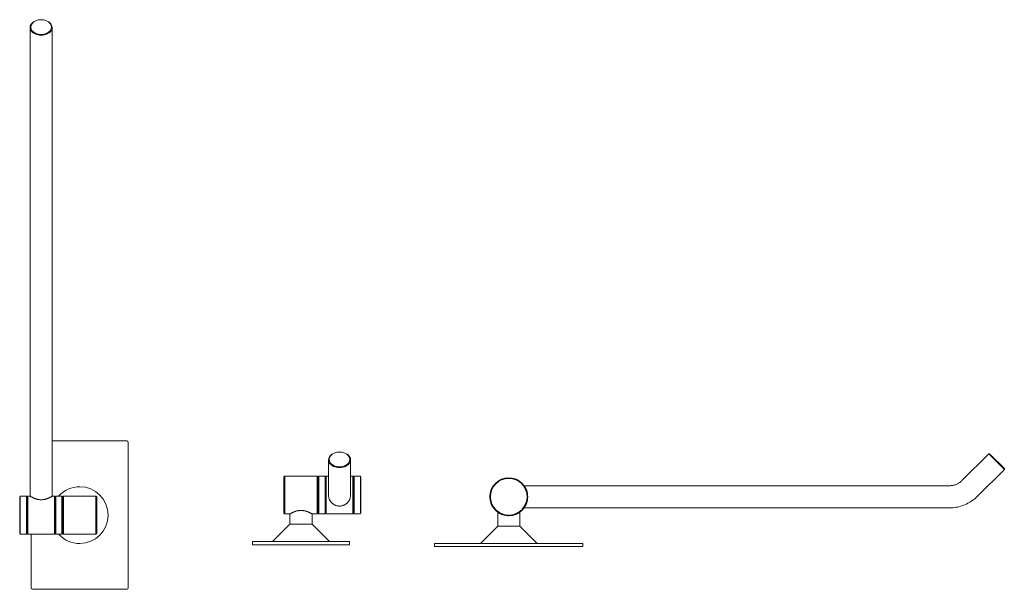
# Model space of a CAD drawing. Header units: millimetres. Extents: x 2407 to 3967, y 2024 to 2927.
import ezdxf

# ---------------------------------------------------------------- set-up
doc = ezdxf.new("R2010")
doc.units = ezdxf.units.MM
doc.layers.add('Q-SPCQ', color=91, linetype='Continuous', lineweight=9)

# ---------------------------------------------------------------- blocks, each defined once
blk = doc.blocks.new('Grab_Bar-TSL-GR45RH-Arm_Support-THESPLASHLAB - TSL-GR45RH_Satin-318963-East')
at = {"layer": 'Q-SPCQ'}
for p, q in [((2902, 146.9), (2859.5, 104.5)), ((2903.4, 146.9), (2902, 146.9)), ((2926.8, 122.2), (2902, 146.9)), ((2903.4, 146.9), (2926.8, 123.6)), ((2926.8, 123.6), (2903.4, 146.9)), ((2884.3, 79.7), (2926.8, 122.2)), ((2926.8, 122.2), (2926.8, 123.6)), ((2840.1, 96.4), (2166.1, 96.4)), ((2124.3, 54.5), (2124.3, 32.5)), ((2159.3, 32.5), (2159.3, 54.5)), ((2166.1, 61.4), (2840.1, 61.4)), ((2124.3, 32.5), (2096.8, 5)), ((2159.3, 32.5), (2124.3, 32.5)), ((2186.8, 5), (2159.3, 32.5)), ((2024.3, 5), (2024.3, 0)), ((2024.3, 5), (2026.8, 5)), ((2026.8, 5), (2024.3, 5)), ((2026.8, 5), (2256.8, 5)), ((2256.8, 5), (2259.3, 5)), ((2259.3, 5), (2256.8, 5)), ((2259.3, 0), (2259.3, 5)), ((2024.3, 0), (2026.8, 0)), ((2026.8, 0), (2024.3, 0)), ((2256.8, 0), (2026.8, 0)), ((2256.8, 0), (2259.3, 0)), ((2259.3, 0), (2256.8, 0))]:
    blk.add_line(p, q, dxfattribs=at)
at = {"layer": 'Q-SPCQ', "flags": 128}
for points in [[(2859.5, 104.5), (2858.7, 103.7), (2857.9, 103), (2857.1, 102.3), (2856.2, 101.6), (2855.3, 101), (2854.3, 100.4), (2853.4, 99.8), (2852.4, 99.3), (2851.4, 98.8), (2850.4, 98.4), (2849.4, 98), (2848.4, 97.7), (2847.3, 97.4), (2846.2, 97.1), (2845.2, 96.9), (2844.1, 96.7), (2843, 96.6), (2841.9, 96.5), (2840.8, 96.4), (2840.1, 96.4)], [(2840.1, 61.4), (2842.6, 61.4), (2845.1, 61.6), (2847.6, 61.8), (2850, 62.2), (2852.5, 62.6), (2854.9, 63.2), (2857.4, 63.8), (2859.7, 64.6), (2862.1, 65.4), (2864.4, 66.3), (2866.7, 67.4), (2868.9, 68.5), (2871.1, 69.7), (2873.3, 70.9), (2875.4, 72.3), (2877.4, 73.8), (2879.4, 75.3), (2881.3, 76.9), (2883.1, 78.6), (2884.3, 79.7)]]:
    blk.add_lwpolyline(points, dxfattribs=at)
at = {"layer": 'Q-SPCQ'}
for radius, start, end in [(30, 0, 180), (29, 0, 180), (30, 180, 360), (29, 180, 360)]:
    blk.add_arc((2141.8, 78.9), radius, start, end, dxfattribs=at)
for points, knots in [([(2166.5, 95.9), (2166.5, 95.9), (2166.6, 95.7), (2166.8, 95.4), (2167.1, 95), (2167.3, 94.7), (2167.4, 94.4), (2167.6, 94.1), (2167.9, 93.7), (2168.2, 93.2), (2168.5, 92.6), (2168.8, 92), (2169.1, 91.3), (2169.4, 90.6), (2169.7, 89.9), (2170, 89.1), (2170.3, 88.3), (2170.5, 87.5), (2170.8, 86.6), (2171, 85.7), (2171.3, 84.5), (2171.6, 82.3), (2171.8, 80.2), (2171.8, 78.9)], [0.1428571, 0.1428571, 0.1428571, 0.1428571, 0.1785714, 0.2142857, 0.25, 0.2857143, 0.3035714, 0.3214286, 0.3571429, 0.3928571, 0.4285714, 0.4642857, 0.5, 0.5357143, 0.5714286, 0.6071429, 0.6428571, 0.6785714, 0.7142857, 0.75, 0.7857143, 0.8571429, 1, 1, 1, 1]), ([(2171.8, 78.9), (2171.8, 77.6), (2171.6, 75.5), (2171.3, 73.3), (2171, 72.1), (2170.8, 71.2), (2170.5, 70.3), (2170.3, 69.5), (2170, 68.7), (2169.7, 67.9), (2169.4, 67.2), (2169.1, 66.5), (2168.8, 65.8), (2168.5, 65.3), (2168.3, 64.9), (2168.1, 64.6), (2167.9, 64.1), (2167.6, 63.6), (2167.3, 63.2), (2167.1, 62.8), (2166.8, 62.4), (2166.6, 62.1), (2166.5, 61.9), (2166.5, 61.9)], [0, 0, 0, 0, 0.1428571, 0.2142857, 0.25, 0.2857143, 0.3214286, 0.3571429, 0.3928571, 0.4285714, 0.4642857, 0.5, 0.5357143, 0.5714286, 0.5892857, 0.6071429, 0.6428571, 0.6785714, 0.7142857, 0.75, 0.7857143, 0.8214286, 0.8571429, 0.8571429, 0.8571429, 0.8571429]), ([(2159.3, 54.5), (2159.3, 54.5), (2159.1, 54.4), (2158.7, 54.1), (2158.4, 53.9), (2158.1, 53.7), (2157.6, 53.4), (2156.9, 53), (2156.2, 52.6), (2155.6, 52.3), (2155.2, 52.1), (2154.7, 51.8), (2154, 51.5), (2153.1, 51.1), (2152.1, 50.7), (2151.3, 50.4), (2150.6, 50.2), (2150, 50), (2149, 49.8), (2147.9, 49.5), (2146.4, 49.2), (2144.4, 49), (2142.3, 48.9), (2140.2, 48.9), (2138.7, 49), (2137.1, 49.2), (2135.7, 49.5), (2134.3, 49.9), (2133.1, 50.2), (2132.3, 50.4), (2131.4, 50.7), (2130.5, 51.1), (2129.5, 51.5), (2128.9, 51.8), (2128.4, 52.1), (2127.9, 52.3), (2127.3, 52.6), (2126.6, 53), (2125.9, 53.4), (2125.4, 53.7), (2125.1, 53.9), (2124.8, 54.1), (2124.4, 54.4), (2124.3, 54.5), (2124.3, 54.5)], [0, 0, 0, 0, 0.055556, 0.083333, 0.097222, 0.111111, 0.138889, 0.166667, 0.194444, 0.208333, 0.222222, 0.236111, 0.25, 0.277778, 0.305556, 0.319444, 0.333333, 0.347222, 0.361111, 0.388889, 0.416667, 0.444444, 0.5, 0.527778, 0.555556, 0.583333, 0.611111, 0.638889, 0.666667, 0.680556, 0.694444, 0.722222, 0.75, 0.763889, 0.777778, 0.791667, 0.805556, 0.833333, 0.861111, 0.888889, 0.902778, 0.916667, 0.944444, 1, 1, 1, 1])]:
    blk.add_open_spline(points, degree=3, knots=knots, dxfattribs=at)

msp = doc.modelspace()

# ---------------------------------------------------------------- linework, layer by layer
at = {"layer": 'Q-SPCQ'}
for p, q in [((2423.8, 2914.4), (2423.8, 2871.9)), ((2458.8, 2871.9), (2458.8, 2914.4)), ((2423.8, 2840.1), (2423.8, 2171.8)), ((2458.8, 2171.8), (2458.8, 2840.1)), ((2576.8, 2259.3), (2458.8, 2259.3)), ((2579.3, 2026.8), (2579.3, 2256.8)), ((2896.4, 2229.4), (2896.4, 2186.9)), ((2931.4, 2186.9), (2931.4, 2229.4)), ((2827.4, 2203.7), (2825.9, 2202.7)), ((2825.9, 2173.7), (2825.9, 2202.7)), ((2878.4, 2203.7), (2827.4, 2203.7)), ((2827.4, 2173.7), (2827.4, 2203.7)), ((2879.9, 2202.7), (2878.4, 2203.7)), ((2878.4, 2173.7), (2878.4, 2203.7)), ((2880.9, 2203.7), (2879.9, 2202.7)), ((2879.9, 2173.7), (2879.9, 2202.7)), ((2879.9, 2173.7), (2879.9, 2201.3)), ((2890.9, 2203.7), (2880.9, 2203.7)), ((2880.9, 2173.7), (2880.9, 2203.7)), ((2891.9, 2202.7), (2890.9, 2203.7)), ((2890.9, 2173.7), (2890.9, 2203.7)), ((2892.9, 2203.7), (2891.9, 2202.7)), ((2891.9, 2173.7), (2891.9, 2202.7)), ((2896.4, 2203.7), (2892.9, 2203.7)), ((2892.9, 2173.7), (2892.9, 2203.7)), ((2934.9, 2203.7), (2931.4, 2203.7)), ((2935.9, 2202.7), (2934.9, 2203.7)), ((2934.9, 2173.7), (2934.9, 2203.7)), ((2936.9, 2203.7), (2935.9, 2202.7)), ((2935.9, 2173.7), (2935.9, 2202.7)), ((2946.9, 2203.7), (2936.9, 2203.7)), ((2936.9, 2203.7), (2936.9, 2173.7)), ((2947.9, 2202.7), (2946.9, 2203.7)), ((2946.9, 2173.7), (2946.9, 2203.7)), ((2947.9, 2202.7), (2947.9, 2173.7)), ((2408.3, 2171.8), (2407.3, 2170.8)), ((2407.3, 2170.8), (2407.3, 2165.2)), ((2407.3, 2112.8), (2407.3, 2170.8)), ((2418.3, 2171.8), (2408.3, 2171.8)), ((2408.3, 2171.8), (2408.3, 2111.8)), ((2419.3, 2170.8), (2418.3, 2171.8)), ((2418.3, 2111.8), (2418.3, 2171.8)), ((2420.3, 2171.8), (2419.3, 2170.8)), ((2419.3, 2165.2), (2419.3, 2170.8)), ((2419.3, 2170.8), (2419.3, 2112.8)), ((2423.8, 2171.8), (2420.3, 2171.8)), ((2420.3, 2169.5), (2420.3, 2171.8)), ((2420.3, 2171.8), (2420.3, 2111.8)), ((2462.3, 2171.8), (2458.8, 2171.8)), ((2463.3, 2170.8), (2462.3, 2171.8)), ((2462.3, 2169.5), (2462.3, 2171.8)), ((2462.3, 2171.8), (2462.3, 2111.8)), ((2464.3, 2171.8), (2463.3, 2170.8)), ((2463.3, 2165.2), (2463.3, 2170.8)), ((2463.3, 2170.8), (2463.3, 2112.8)), ((2474.3, 2171.8), (2464.3, 2171.8)), ((2464.3, 2171.8), (2464.3, 2111.8)), ((2475.3, 2170.8), (2474.3, 2171.8)), ((2474.3, 2171.8), (2474.3, 2111.8)), ((2476.8, 2171.8), (2475.3, 2170.8)), ((2475.3, 2165.2), (2475.3, 2170.8)), ((2475.3, 2170.8), (2475.3, 2112.8)), ((2475.3, 2165.2), (2475.3, 2170.8)), ((2475.3, 2170.8), (2475.3, 2112.8)), ((2527.8, 2171.8), (2476.8, 2171.8)), ((2476.8, 2171.8), (2476.8, 2111.8)), ((2529.3, 2170.8), (2527.8, 2171.8)), ((2527.8, 2171.8), (2527.8, 2111.8)), ((2529.3, 2165.2), (2529.3, 2170.8)), ((2529.3, 2170.8), (2529.3, 2112.8)), ((2825.9, 2144.7), (2825.9, 2173.7)), ((2827.4, 2143.7), (2827.4, 2173.7)), ((2878.4, 2143.7), (2878.4, 2173.7)), ((2879.9, 2146.1), (2879.9, 2173.7)), ((2879.9, 2144.7), (2879.9, 2173.7)), ((2880.9, 2143.7), (2880.9, 2173.7)), ((2890.9, 2143.7), (2890.9, 2173.7)), ((2891.9, 2144.7), (2891.9, 2173.7)), ((2892.9, 2143.7), (2892.9, 2173.7)), ((2934.9, 2143.7), (2934.9, 2173.7)), ((2935.9, 2144.7), (2935.9, 2173.7)), ((2936.9, 2173.7), (2936.9, 2143.7)), ((2946.9, 2145.2), (2946.9, 2173.7)), ((2947.9, 2173.7), (2947.9, 2144.7)), ((2825.9, 2144.7), (2827.4, 2143.7)), ((2827.4, 2143.7), (2835.4, 2143.7)), ((2835.4, 2143.7), (2835.4, 2127.3)), ((2870.4, 2127.3), (2870.4, 2143.7)), ((2870.4, 2143.7), (2878.4, 2143.7)), ((2878.4, 2143.7), (2879.9, 2144.7)), ((2879.9, 2144.7), (2880.9, 2143.7)), ((2880.9, 2143.7), (2890.9, 2143.7)), ((2890.9, 2143.7), (2891.9, 2144.7)), ((2891.9, 2144.7), (2892.9, 2143.7)), ((2892.9, 2143.7), (2934.9, 2143.7)), ((2934.9, 2143.7), (2935.9, 2144.7)), ((2935.9, 2144.7), (2936.9, 2143.7)), ((2936.9, 2143.7), (2946.9, 2143.7)), ((2946.9, 2143.7), (2947.9, 2144.7)), ((2835.4, 2127.3), (2807.9, 2099.8)), ((2852.9, 2127.3), (2835.4, 2127.3)), ((2870.4, 2127.3), (2852.9, 2127.3)), ((2897.9, 2099.8), (2870.4, 2127.3)), ((2407.3, 2118.3), (2407.3, 2112.8)), ((2407.3, 2112.8), (2408.3, 2111.8)), ((2408.3, 2111.8), (2418.3, 2111.8)), ((2418.3, 2111.8), (2419.3, 2112.8)), ((2419.3, 2112.8), (2419.3, 2118.3)), ((2419.3, 2112.8), (2420.3, 2111.8)), ((2420.3, 2111.8), (2462.3, 2111.8)), ((2425.3, 2111.8), (2425.3, 2026.8)), ((2462.3, 2111.8), (2463.3, 2112.8)), ((2463.3, 2112.8), (2463.3, 2118.3)), ((2463.3, 2112.8), (2464.3, 2111.8)), ((2464.3, 2111.8), (2474.3, 2111.8)), ((2474.3, 2111.8), (2475.3, 2112.8)), ((2475.3, 2112.8), (2475.3, 2118.3)), ((2475.3, 2112.8), (2475.3, 2118.3)), ((2475.3, 2112.8), (2476.8, 2111.8)), ((2476.8, 2111.8), (2527.8, 2111.8)), ((2527.8, 2111.8), (2529.3, 2112.8)), ((2529.3, 2112.8), (2529.3, 2118.3)), ((2775.9, 2099.8), (2775.9, 2094.8)), ((2778.4, 2099.8), (2775.9, 2099.8)), ((2775.9, 2099.8), (2778.4, 2099.8)), ((2778.4, 2094.8), (2775.9, 2094.8)), ((2775.9, 2094.8), (2778.4, 2094.8)), ((2778.4, 2099.8), (2927.4, 2099.8)), ((2927.4, 2094.8), (2778.4, 2094.8)), ((2927.4, 2099.8), (2929.9, 2099.8)), ((2929.9, 2099.8), (2927.4, 2099.8)), ((2927.4, 2094.8), (2929.9, 2094.8)), ((2929.9, 2094.8), (2927.4, 2094.8)), ((2929.9, 2094.8), (2929.9, 2099.8)), ((2427.8, 2024.3), (2576.8, 2024.3))]:
    msp.add_line(p, q, dxfattribs=at)
at = {"layer": 'Q-SPCQ', "flags": 128}
for points in [[(2423.8, 2840.1), (2423.8, 2841.9), (2423.8, 2843.7), (2423.8, 2845.5), (2423.8, 2847.3), (2423.8, 2849), (2423.8, 2850.8), (2423.8, 2852.5), (2423.8, 2854.2), (2423.8, 2855.9), (2423.8, 2857.6), (2423.8, 2859.2), (2423.8, 2860.9), (2423.8, 2862.4), (2423.8, 2864), (2423.8, 2865.5), (2423.8, 2867), (2423.8, 2868.4), (2423.8, 2869.8), (2423.8, 2871.1), (2423.8, 2871.9)], [(2458.8, 2871.9), (2458.8, 2870.6), (2458.8, 2869.3), (2458.8, 2867.9), (2458.8, 2866.4), (2458.8, 2864.9), (2458.8, 2863.4), (2458.8, 2861.9), (2458.8, 2860.3), (2458.8, 2858.7), (2458.8, 2857), (2458.8, 2855.3), (2458.8, 2853.6), (2458.8, 2851.9), (2458.8, 2850.1), (2458.8, 2848.4), (2458.8, 2846.6), (2458.8, 2844.8), (2458.8, 2843), (2458.8, 2841.2), (2458.8, 2840.1)], [(2896.4, 2186.9), (2896.4, 2185.6), (2896.4, 2184.4), (2896.4, 2183.3), (2896.4, 2182.2), (2896.4, 2181.2), (2896.4, 2180.2), (2896.4, 2179.3), (2896.4, 2178.5), (2896.4, 2177.7), (2896.4, 2177), (2896.4, 2176.4), (2896.4, 2175.8), (2896.4, 2175.3), (2896.4, 2174.8), (2896.4, 2174.5), (2896.4, 2174.2), (2896.4, 2173.9), (2896.4, 2173.8), (2896.4, 2173.7), (2896.4, 2173.7)], [(2931.4, 2173.7), (2931.4, 2173.7), (2931.4, 2173.8), (2931.4, 2174), (2931.4, 2174.3), (2931.4, 2174.6), (2931.4, 2175), (2931.4, 2175.5), (2931.4, 2176), (2931.4, 2176.6), (2931.4, 2177.3), (2931.4, 2178), (2931.4, 2178.8), (2931.4, 2179.6), (2931.4, 2180.6), (2931.4, 2181.6), (2931.4, 2182.6), (2931.4, 2183.7), (2931.4, 2184.9), (2931.4, 2186.1), (2931.4, 2186.9)]]:
    msp.add_lwpolyline(points, dxfattribs=at)
at = {"layer": 'Q-SPCQ'}
for centre, radius, start, end in [((2576.8, 2256.8), 2.5, 0, 90), ((2502.3, 2141.8), 45, 90, 137.9289), ((2502.3, 2141.8), 45, 270, 90), ((2502.3, 2141.8), 45, 222.0711, 270), ((2427.8, 2026.8), 2.5, 180, 270), ((2576.8, 2026.8), 2.5, 270, 0)]:
    msp.add_arc(centre, radius, start, end, dxfattribs=at)
for centre, major_axis, start_param, end_param in [((2441.3, 2914.4), (17.5, 0), 2.356194, 4.712389), ((2441.3, 2915.1), (16.5, 0), 1.570796, 4.712389), ((2441.3, 2915.1), (16.5, 0), 4.712389, 7.853982), ((2441.3, 2914.4), (17.5, 0), 4.712389, 7.068583), ((2913.9, 2229.4), (17.5, 0), 2.356194, 4.712389), ((2913.9, 2230.1), (16.5, 0), 1.570796, 4.712389), ((2913.9, 2230.1), (16.5, 0), 4.712389, 7.853982), ((2913.9, 2229.4), (17.5, 0), 4.712389, 7.068583)]:
    msp.add_ellipse(centre, major_axis=major_axis, ratio=0.707107, start_param=start_param, end_param=end_param, dxfattribs=at)
for points, knots in [([(2423.8, 2171.8), (2423.8, 2171.8), (2424, 2171.6), (2424.7, 2171.3), (2425.2, 2171), (2425.6, 2170.8), (2426, 2170.5), (2426.5, 2170.3), (2427.1, 2170), (2427.6, 2169.7), (2428.3, 2169.4), (2428.9, 2169.1), (2429.6, 2168.8), (2430.2, 2168.5), (2430.7, 2168.3), (2431.3, 2168.1), (2431.9, 2167.9), (2432.8, 2167.6), (2433.6, 2167.3), (2434.5, 2167.1), (2435.4, 2166.8), (2436.4, 2166.6), (2437.6, 2166.4), (2439.3, 2166.2), (2440.6, 2166.1), (2441.3, 2166.1)], [0, 0, 0, 0, 0.142857, 0.214286, 0.25, 0.285714, 0.321429, 0.357143, 0.392857, 0.428571, 0.464286, 0.5, 0.535714, 0.571429, 0.589286, 0.607143, 0.642857, 0.678571, 0.714286, 0.75, 0.785714, 0.821429, 0.857143, 0.928571, 1, 1, 1, 1]), ([(2441.3, 2166.1), (2442, 2166.1), (2443.3, 2166.2), (2445, 2166.4), (2446.2, 2166.6), (2447.2, 2166.8), (2448.1, 2167.1), (2448.8, 2167.3), (2449.4, 2167.4), (2450, 2167.6), (2450.7, 2167.9), (2451.5, 2168.2), (2452.2, 2168.5), (2453, 2168.8), (2453.7, 2169.1), (2454.3, 2169.4), (2454.9, 2169.7), (2455.5, 2170), (2456.1, 2170.3), (2456.6, 2170.5), (2457, 2170.8), (2457.4, 2171), (2457.9, 2171.3), (2458.6, 2171.6), (2458.8, 2171.8), (2458.8, 2171.8)], [0, 0, 0, 0, 0.071429, 0.142857, 0.178571, 0.214286, 0.25, 0.285714, 0.303571, 0.321429, 0.357143, 0.392857, 0.428571, 0.464286, 0.5, 0.535714, 0.571429, 0.607143, 0.642857, 0.678571, 0.714286, 0.75, 0.785714, 0.857143, 1, 1, 1, 1]), ([(2896.4, 2173.7), (2896.4, 2172.4), (2896.6, 2170.3), (2897.3, 2168.1), (2897.8, 2166.9), (2898.2, 2166), (2898.6, 2165.1), (2899.1, 2164.3), (2899.7, 2163.5), (2900.3, 2162.7), (2900.9, 2162), (2901.6, 2161.3), (2902.2, 2160.6), (2902.9, 2160.1), (2903.4, 2159.7), (2903.9, 2159.4), (2904.4, 2159), (2904.8, 2158.8), (2904.9, 2158.7)], [0, 0, 0, 0, 0.1428571, 0.2142857, 0.25, 0.2857143, 0.3214286, 0.3571429, 0.3928571, 0.4285714, 0.4642857, 0.5, 0.5357143, 0.5714286, 0.5892857, 0.6071429, 0.6428571, 0.6593654, 0.6593654, 0.6593654, 0.6593654]), ([(2922.9, 2158.7), (2923, 2158.8), (2923.4, 2159), (2924.1, 2159.4), (2924.8, 2160), (2925.6, 2160.6), (2926.3, 2161.3), (2926.9, 2162), (2927.6, 2162.7), (2928.1, 2163.5), (2928.7, 2164.3), (2929.2, 2165.1), (2929.6, 2166), (2930, 2166.9), (2930.5, 2168.1), (2931.2, 2170.3), (2931.4, 2172.4), (2931.4, 2173.7)], [0.3406346, 0.3406346, 0.3406346, 0.3406346, 0.3571429, 0.3928571, 0.4285714, 0.4642857, 0.5, 0.5357143, 0.5714286, 0.6071429, 0.6428571, 0.6785714, 0.7142857, 0.75, 0.7857143, 0.8571429, 1, 1, 1, 1]), ([(2904.9, 2158.7), (2906.5, 2157.8), (2907.1, 2157.6), (2907.8, 2157.3), (2908.2, 2157.1), (2909.9, 2156.7)], [0.71428571, 0.71428571, 0.71428571, 0.71428571, 0.75, 0.78571429, 0.79774675, 0.79774675, 0.79774675, 0.79774675]), ([(2917.9, 2156.7), (2919.6, 2157.1), (2920, 2157.3), (2920.7, 2157.6), (2921.3, 2157.8), (2922.9, 2158.7)], [0.20225325, 0.20225325, 0.20225325, 0.20225325, 0.21428571, 0.25, 0.28571429, 0.28571429, 0.28571429, 0.28571429]), ([(2837.6, 2144.9), (2837.5, 2144.9), (2837.4, 2144.8), (2837, 2144.6), (2836.5, 2144.3), (2836, 2144), (2835.6, 2143.8), (2835.4, 2143.7), (2835.4, 2143.7), (2835.4, 2143.7)], [0.3419871, 0.3419871, 0.3419871, 0.3419871, 0.3472222, 0.3611111, 0.3888889, 0.4166667, 0.4444444, 0.5, 0.500051, 0.500051, 0.500051, 0.500051]), ([(2835.4, 2143.7), (2835.4, 2143.7), (2835.5, 2143.7), (2835.6, 2143.8), (2835.7, 2143.9)], [0.50005169, 0.50005169, 0.50005169, 0.50005169, 0.52777778, 0.55555556, 0.55555556, 0.55555556, 0.55555556]), ([(2852.9, 2149.3), (2851.9, 2149.3), (2850.3, 2149.2), (2848.5, 2148.9), (2847.6, 2148.7), (2846.6, 2148.5), (2845.4, 2148.2), (2844.1, 2147.8), (2843, 2147.4), (2842.2, 2147.1), (2841.7, 2146.9), (2841.1, 2146.6), (2840.4, 2146.3), (2839.5, 2145.9), (2838.8, 2145.5), (2838.2, 2145.2), (2837.9, 2145.1), (2837.6, 2144.9)], [0, 0, 0, 0, 0.0555556, 0.0833333, 0.0972222, 0.1111111, 0.1388889, 0.1666667, 0.1944444, 0.2083333, 0.2222222, 0.2361111, 0.25, 0.2777778, 0.3055556, 0.3194444, 0.3333333, 0.3333333, 0.3333333, 0.3333333]), ([(2870.4, 2143.7), (2870.4, 2143.7), (2870.4, 2143.7), (2870.4, 2143.7), (2870.2, 2143.8), (2869.8, 2144), (2869.3, 2144.3), (2868.7, 2144.7), (2868.1, 2145), (2867.6, 2145.2), (2867.1, 2145.5), (2866.3, 2145.9), (2865.5, 2146.3), (2864.7, 2146.6), (2864.2, 2146.9), (2863.6, 2147.1), (2862.8, 2147.4), (2861.7, 2147.8), (2860.4, 2148.2), (2859.2, 2148.5), (2858.3, 2148.7), (2857.3, 2148.9), (2855.5, 2149.2), (2854, 2149.3), (2852.9, 2149.3)], [0.499949, 0.499949, 0.499949, 0.499949, 0.5, 0.5277778, 0.5555556, 0.5833333, 0.6111111, 0.6388889, 0.6666667, 0.6805556, 0.6944444, 0.7222222, 0.75, 0.7638889, 0.7777778, 0.7916667, 0.8055556, 0.8333333, 0.8611111, 0.8888889, 0.9027778, 0.9166667, 0.9444444, 1, 1, 1, 1])]:
    msp.add_open_spline(points, degree=3, knots=knots, dxfattribs=at)
for points in [[(2909.9, 2156.7), (2910.6, 2156.5), (2911.9, 2156.3), (2913.2, 2156.2), (2913.9, 2156.2)], [(2913.9, 2156.2), (2914.6, 2156.2), (2915.9, 2156.3), (2917.2, 2156.5), (2917.9, 2156.7)], [(2870.1, 2143.9), (2870.3, 2143.8), (2870.4, 2143.7), (2870.4, 2143.7)]]:
    msp.add_open_spline(points, degree=3, dxfattribs=at)

# ---------------------------------------------------------------- block references
msp.add_blockref('Grab_Bar-TSL-GR45RH-Arm_Support-THESPLASHLAB - TSL-GR45RH_Satin-318963-East', (1040.2, 2092), dxfattribs=at)

doc.saveas('drawing.dxf')
